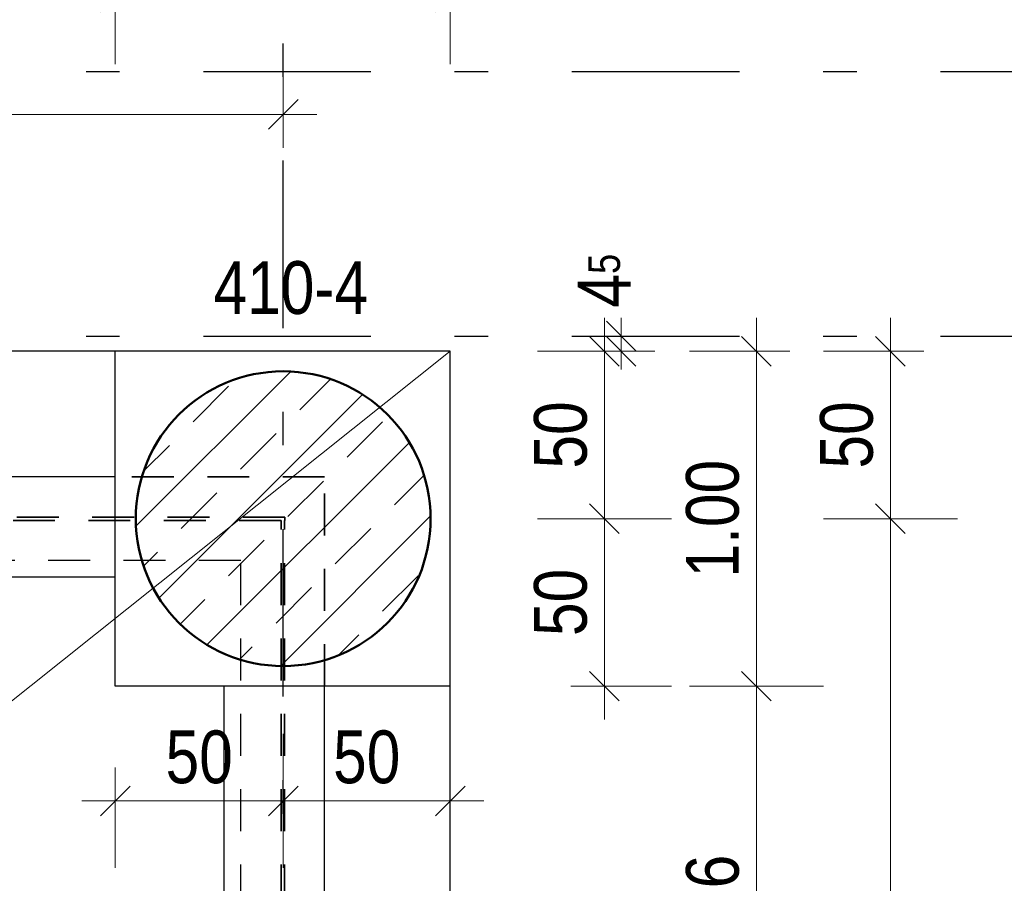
# Model space of a CAD drawing. Header units: millimetres. Extents: x -50 to 85, y 0 to 206.
# Tile 72 of 152: x 23.7 to 26.64, y 34.15 to 36.73. Entities that reach past the tile are written whole.
import ezdxf

# ---------------------------------------------------------------- set-up
doc = ezdxf.new("R2010")
doc.units = ezdxf.units.MM
doc.linetypes.add('DASHDOTX2', pattern=[2, 1, -0.5, 0, -0.5])
doc.linetypes.add('HIDDEN', pattern=[0.375, 0.25, -0.125])
for name, color, linetype, lineweight in [('Achsen', 7, 'Continuous', 20), ('Schraffuren', 7, 'Continuous', 20), ('Verdeckte Kanten', 7, 'Continuous', 20)]:
    doc.layers.add(name, color=color, linetype=linetype, lineweight=lineweight)
doc.styles.add('Arial Narrow', font='ARIALN.TTF')
doc.dimstyles.new('Arch_Strakon_dimstyle', dxfattribs={"dimtxt": 15.75, "dimasz": 1, "dimexe": 1.25, "dimexo": 0.0625, "dimgap": 1, "dimtad": 0, "dimdec": 5, "dimzin": 12, "dimdsep": 46, "dimtxsty": 'Arial Narrow', "dimblk": 'Arrowhead_Tick', "dimsah": 1, "dimcen": 0, "dimse1": 1, "dimse2": 1, "dimclrd": 6, "dimclrt": 2, "dimazin": 0, "dimtfac": 1, "dimtdec": 4, "dimtmove": 0, "dimatfit": 3, "dimldrblk": 'NONE', "dimfxl": 1, "dimtvp": 1, "dimtolj": 1, "dimtzin": 0, "dimlwd": 13, "dimarcsym": 2})

# ---------------------------------------------------------------- blocks, each defined once
blk = doc.blocks.new('Arrowhead_Tick')
at = {"color": 0, "linetype": 'Continuous', "lineweight": -2}
for p, q in [((0, 20), (0, -10)), ((-1, 0), (0, 0)), ((10, 0), (0, 0))]:
    blk.add_line(p, q, dxfattribs=at)
at = {"color": 2, "linetype": 'Continuous', "lineweight": 35}
blk.add_line((4.42, 4.42), (-4.42, -4.42), dxfattribs=at)
blk = doc.blocks.new('*D113')
at = {"layer": 'Defpoints', "color": 0}
for p in [(23.9861, 36.8004), (19.4715, 35.743), (23.9861, 35.743)]:
    blk.add_point(p, dxfattribs=at)
at = {"layer": 'Schraffuren', "color": 6, "linetype": 'Continuous', "lineweight": 13}
blk.add_line((19.4815, 36.8004), (23.9761, 36.8004), dxfattribs=at)
at = {"layer": 'Schraffuren', "color": 6, "lineweight": 13, "xscale": 0.01, "yscale": 0.01, "zscale": 0.01}
blk.add_blockref('Arrowhead_Tick', (23.9861, 36.8004), dxfattribs=at)
at = {"layer": 'Schraffuren', "color": 6, "lineweight": 13, "xscale": 0.01, "yscale": 0.01, "zscale": 0.01, "rotation": 180}
blk.add_blockref('Arrowhead_Tick', (19.4715, 36.8004), dxfattribs=at)
at = {"layer": 'Schraffuren', "color": 2, "lineweight": 35, "insert": (21.7288, 36.9308), "char_height": 0.1575, "attachment_point": 5, "style": 'Arial Narrow'}
blk.add_mtext('\\A1;4.51{\\A1;\\H.6x;\\S5;}', dxfattribs=at)
blk = doc.blocks.new('_None')
blk = doc.blocks.new('*D114')
at = {"layer": 'Defpoints', "color": 0}
for p in [(24.9861, 36.8004), (23.9861, 35.743), (24.9861, 35.743)]:
    blk.add_point(p, dxfattribs=at)
at = {"layer": 'Schraffuren', "color": 6, "linetype": 'Continuous', "lineweight": 13}
blk.add_line((23.9961, 36.8004), (24.9761, 36.8004), dxfattribs=at)
at = {"layer": 'Schraffuren', "color": 6, "lineweight": 13, "xscale": 0.01, "yscale": 0.01, "zscale": 0.01}
blk.add_blockref('Arrowhead_Tick', (24.9861, 36.8004), dxfattribs=at)
at = {"layer": 'Schraffuren', "color": 6, "lineweight": 13, "xscale": 0.01, "yscale": 0.01, "zscale": 0.01, "rotation": 180}
blk.add_blockref('Arrowhead_Tick', (23.9861, 36.8004), dxfattribs=at)
at = {"layer": 'Schraffuren', "color": 2, "lineweight": 35, "insert": (24.4861, 36.9308), "char_height": 0.1575, "attachment_point": 5, "style": 'Arial Narrow'}
blk.add_mtext('\\A1;1.00', dxfattribs=at)
blk = doc.blocks.new('*D115')
at = {"layer": 'Defpoints', "color": 0}
for p in [(33.1872, 36.8004), (24.9861, 35.743), (33.1872, 35.743)]:
    blk.add_point(p, dxfattribs=at)
at = {"layer": 'Schraffuren', "color": 6, "linetype": 'Continuous', "lineweight": 13}
blk.add_line((24.9961, 36.8004), (33.1772, 36.8004), dxfattribs=at)
at = {"layer": 'Schraffuren', "color": 6, "lineweight": 13, "xscale": 0.01, "yscale": 0.01, "zscale": 0.01}
blk.add_blockref('Arrowhead_Tick', (33.1872, 36.8004), dxfattribs=at)
at = {"layer": 'Schraffuren', "color": 6, "lineweight": 13, "xscale": 0.01, "yscale": 0.01, "zscale": 0.01, "rotation": 180}
blk.add_blockref('Arrowhead_Tick', (24.9861, 36.8004), dxfattribs=at)
at = {"layer": 'Schraffuren', "color": 2, "lineweight": 35, "insert": (29.0866, 36.9308), "char_height": 0.1575, "attachment_point": 5, "style": 'Arial Narrow'}
blk.add_mtext('\\A1;8.20', dxfattribs=at)
blk = doc.blocks.new('*D124')
at = {"layer": 'Defpoints', "color": 0}
for p in [(24.4875, 35.243), (23.9861, 34.743), (24.4875, 34.4004)]:
    blk.add_point(p, dxfattribs=at)
at = {"layer": 'Schraffuren', "color": 6, "linetype": 'Continuous', "lineweight": 13}
blk.add_line((23.9961, 34.4004), (24.4775, 34.4004), dxfattribs=at)
at = {"layer": 'Schraffuren', "color": 6, "lineweight": 13, "xscale": 0.01, "yscale": 0.01, "zscale": 0.01}
blk.add_blockref('Arrowhead_Tick', (24.4875, 34.4004), dxfattribs=at)
at = {"layer": 'Schraffuren', "color": 6, "lineweight": 13, "xscale": 0.01, "yscale": 0.01, "zscale": 0.01, "rotation": 180}
blk.add_blockref('Arrowhead_Tick', (23.9861, 34.4004), dxfattribs=at)
at = {"layer": 'Schraffuren', "color": 2, "lineweight": 35, "insert": (24.2368, 34.5308), "char_height": 0.1575, "attachment_point": 5, "style": 'Arial Narrow'}
blk.add_mtext('\\A1;50', dxfattribs=at)
blk = doc.blocks.new('*D125')
at = {"layer": 'Defpoints', "color": 0}
for p in [(24.4875, 35.243), (24.9861, 34.743), (24.9861, 34.4004)]:
    blk.add_point(p, dxfattribs=at)
at = {"layer": 'Schraffuren', "color": 6, "linetype": 'Continuous', "lineweight": 13}
blk.add_line((24.4975, 34.4004), (24.9761, 34.4004), dxfattribs=at)
at = {"layer": 'Schraffuren', "color": 6, "lineweight": 13, "xscale": 0.01, "yscale": 0.01, "zscale": 0.01}
blk.add_blockref('Arrowhead_Tick', (24.9861, 34.4004), dxfattribs=at)
at = {"layer": 'Schraffuren', "color": 6, "lineweight": 13, "xscale": 0.01, "yscale": 0.01, "zscale": 0.01, "rotation": 180}
blk.add_blockref('Arrowhead_Tick', (24.4875, 34.4004), dxfattribs=at)
at = {"layer": 'Schraffuren', "color": 2, "lineweight": 35, "insert": (24.7368, 34.5308), "char_height": 0.1575, "attachment_point": 5, "style": 'Arial Narrow'}
blk.add_mtext('\\A1;50', dxfattribs=at)
blk = doc.blocks.new('*D126')
at = {"layer": 'Defpoints', "color": 0}
for p in [(24.4875, 35.243), (25.4463, 35.243), (24.9861, 34.743)]:
    blk.add_point(p, dxfattribs=at)
at = {"layer": 'Schraffuren', "color": 6, "linetype": 'Continuous', "lineweight": 13}
blk.add_line((25.4463, 34.753), (25.4463, 35.233), dxfattribs=at)
at = {"layer": 'Schraffuren', "color": 6, "lineweight": 13, "xscale": 0.01, "yscale": 0.01, "zscale": 0.01}
for p, rotation in [((25.4463, 35.243), 90), ((25.4463, 34.743), 270)]:
    blk.add_blockref('Arrowhead_Tick', p, dxfattribs=dict(at, rotation=rotation))
at = {"layer": 'Schraffuren', "color": 2, "lineweight": 35, "insert": (25.3159, 34.993), "char_height": 0.1575, "attachment_point": 5, "rotation": 90, "style": 'Arial Narrow'}
blk.add_mtext('\\A1;50', dxfattribs=at)
blk = doc.blocks.new('*D127')
at = {"layer": 'Defpoints', "color": 0}
for p in [(24.9861, 35.743), (25.4463, 35.743), (24.4875, 35.243)]:
    blk.add_point(p, dxfattribs=at)
at = {"layer": 'Schraffuren', "color": 6, "linetype": 'Continuous', "lineweight": 13}
blk.add_line((25.4463, 35.253), (25.4463, 35.733), dxfattribs=at)
at = {"layer": 'Schraffuren', "color": 6, "lineweight": 13, "xscale": 0.01, "yscale": 0.01, "zscale": 0.01}
for p, rotation in [((25.4463, 35.743), 90), ((25.4463, 35.243), 270)]:
    blk.add_blockref('Arrowhead_Tick', p, dxfattribs=dict(at, rotation=rotation))
at = {"layer": 'Schraffuren', "color": 2, "lineweight": 35, "insert": (25.3159, 35.493), "char_height": 0.1575, "attachment_point": 5, "rotation": 90, "style": 'Arial Narrow'}
blk.add_mtext('\\A1;50', dxfattribs=at)
blk = doc.blocks.new('*D128')
at = {"layer": 'Defpoints', "color": 0}
for p in [(25.4963, 35.788), (29.0865, 35.788), (24.9861, 35.743)]:
    blk.add_point(p, dxfattribs=at)
at = {"layer": 'Schraffuren', "color": 6, "linetype": 'Continuous', "lineweight": 13}
for p, q in [((25.4963, 35.798), (25.4963, 35.808)), ((25.4963, 35.743), (25.4963, 35.788)), ((25.4963, 35.733), (25.4963, 35.723))]:
    blk.add_line(p, q, dxfattribs=at)
at = {"layer": 'Schraffuren', "color": 6, "lineweight": 13, "xscale": 0.01, "yscale": 0.01, "zscale": 0.01}
for p, rotation in [((25.4963, 35.743), 90), ((25.4963, 35.788), 270)]:
    blk.add_blockref('Arrowhead_Tick', p, dxfattribs=dict(at, rotation=rotation))
at = {"layer": 'Schraffuren', "color": 2, "lineweight": 35, "insert": (25.4463, 35.9535), "char_height": 0.1575, "attachment_point": 5, "rotation": 90, "style": 'Arial Narrow'}
blk.add_mtext('\\A1;4{\\A1;\\H.6x;\\S5;}', dxfattribs=at)
blk = doc.blocks.new('*D129')
at = {"layer": 'Defpoints', "color": 0}
for p in [(22.6463, 35.368), (23.9861, 35.368), (23.9861, 35.068)]:
    blk.add_point(p, dxfattribs=at)
at = {"layer": 'Schraffuren', "color": 6, "linetype": 'Continuous', "lineweight": 13}
blk.add_line((22.6463, 35.078), (22.6463, 35.358), dxfattribs=at)
at = {"layer": 'Schraffuren', "color": 6, "lineweight": 13, "xscale": 0.01, "yscale": 0.01, "zscale": 0.01}
for p, rotation in [((22.6463, 35.368), 90), ((22.6463, 35.068), 270)]:
    blk.add_blockref('Arrowhead_Tick', p, dxfattribs=dict(at, rotation=rotation))
at = {"layer": 'Schraffuren', "color": 2, "lineweight": 35, "insert": (22.5159, 35.218), "char_height": 0.1575, "attachment_point": 5, "rotation": 90, "style": 'Arial Narrow'}
blk.add_mtext('\\A1;30', dxfattribs=at)
blk = doc.blocks.new('*D130')
at = {"layer": 'Defpoints', "color": 0}
for p in [(19.8865, 35.788), (22.6463, 35.788), (24.6111, 35.368)]:
    blk.add_point(p, dxfattribs=at)
at = {"layer": 'Schraffuren', "color": 6, "linetype": 'Continuous', "lineweight": 13}
blk.add_line((22.6463, 35.378), (22.6463, 35.778), dxfattribs=at)
at = {"layer": 'Schraffuren', "color": 6, "lineweight": 13, "xscale": 0.01, "yscale": 0.01, "zscale": 0.01}
for p, rotation in [((22.6463, 35.788), 90), ((22.6463, 35.368), 270)]:
    blk.add_blockref('Arrowhead_Tick', p, dxfattribs=dict(at, rotation=rotation))
at = {"layer": 'Schraffuren', "color": 2, "lineweight": 35, "insert": (22.5172, 35.578), "char_height": 0.1575, "attachment_point": 5, "rotation": 90, "style": 'Arial Narrow'}
blk.add_mtext('\\A1;42', dxfattribs=at)
blk = doc.blocks.new('*D131')
at = {"layer": 'Defpoints', "color": 0}
for p in [(22.2963, 35.118), (24.3611, 35.118), (23.9861, 35.068)]:
    blk.add_point(p, dxfattribs=at)
at = {"layer": 'Schraffuren', "color": 6, "linetype": 'Continuous', "lineweight": 13}
for p, q in [((22.2963, 35.128), (22.2963, 35.138)), ((22.2963, 35.068), (22.2963, 35.118)), ((22.2963, 35.058), (22.2963, 35.048))]:
    blk.add_line(p, q, dxfattribs=at)
at = {"layer": 'Schraffuren', "color": 6, "lineweight": 13, "xscale": 0.01, "yscale": 0.01, "zscale": 0.01}
for p, rotation in [((22.2963, 35.068), 90), ((22.2963, 35.118), 270)]:
    blk.add_blockref('Arrowhead_Tick', p, dxfattribs=dict(at, rotation=rotation))
at = {"layer": 'Schraffuren', "color": 2, "lineweight": 35, "insert": (22.2463, 34.9396), "char_height": 0.1575, "attachment_point": 5, "rotation": 90, "style": 'Arial Narrow'}
blk.add_mtext('\\A1;5', dxfattribs=at)
blk = doc.blocks.new('*D132')
at = {"layer": 'Defpoints', "color": 0}
for p in [(22.2463, 35.368), (23.9861, 35.368), (24.3611, 35.118)]:
    blk.add_point(p, dxfattribs=at)
at = {"layer": 'Schraffuren', "color": 6, "linetype": 'Continuous', "lineweight": 13}
blk.add_line((22.2463, 35.128), (22.2463, 35.358), dxfattribs=at)
at = {"layer": 'Schraffuren', "color": 6, "lineweight": 13, "xscale": 0.01, "yscale": 0.01, "zscale": 0.01}
for p, rotation in [((22.2463, 35.368), 90), ((22.2463, 35.118), 270)]:
    blk.add_blockref('Arrowhead_Tick', p, dxfattribs=dict(at, rotation=rotation))
at = {"layer": 'Schraffuren', "color": 2, "lineweight": 35, "insert": (22.1159, 35.243), "char_height": 0.1575, "attachment_point": 5, "rotation": 90, "style": 'Arial Narrow'}
blk.add_mtext('\\A1;25', dxfattribs=at)
blk = doc.blocks.new('*D313')
at = {"color": 6, "linetype": 'Continuous', "lineweight": 13}
blk.add_line((25.9, 34.753), (25.9, 35.733), dxfattribs=at)
at = {"layer": 'Defpoints', "color": 0}
for p in [(24.9861, 35.743), (25.9, 35.743), (24.9861, 34.743)]:
    blk.add_point(p, dxfattribs=at)
at = {"color": 6, "lineweight": 13, "xscale": 0.01, "yscale": 0.01, "zscale": 0.01}
for p, rotation in [((25.9, 35.743), 90), ((25.9, 34.743), 270)]:
    blk.add_blockref('Arrowhead_Tick', p, dxfattribs=dict(at, rotation=rotation))
at = {"color": 2, "lineweight": 35, "insert": (25.7696, 35.243), "char_height": 0.1575, "attachment_point": 5, "rotation": 90, "style": 'Arial Narrow'}
blk.add_mtext('\\A1;1.00', dxfattribs=at)
blk = doc.blocks.new('*D332')
at = {"color": 6, "linetype": 'Continuous', "lineweight": 13}
blk.add_line((26.3, 35.253), (26.3, 35.733), dxfattribs=at)
at = {"layer": 'Defpoints', "color": 0}
for p in [(24.9861, 35.743), (26.3, 35.743), (24.9275, 35.243)]:
    blk.add_point(p, dxfattribs=at)
at = {"color": 6, "lineweight": 13, "xscale": 0.01, "yscale": 0.01, "zscale": 0.01}
for p, rotation in [((26.3, 35.743), 90), ((26.3, 35.243), 270)]:
    blk.add_blockref('Arrowhead_Tick', p, dxfattribs=dict(at, rotation=rotation))
at = {"color": 2, "lineweight": 35, "insert": (26.1696, 35.493), "char_height": 0.1575, "attachment_point": 5, "rotation": 90, "style": 'Arial Narrow'}
blk.add_mtext('\\A1;50', dxfattribs=at)
blk = doc.blocks.new('*D363')
at = {"color": 6, "linetype": 'Continuous', "lineweight": 13}
blk.add_line((18.9829, 36.45), (24.4775, 36.45), dxfattribs=at)
at = {"layer": 'Defpoints', "color": 0}
for p in [(24.4875, 36.45), (18.9729, 35.683), (24.4875, 35.683)]:
    blk.add_point(p, dxfattribs=at)
at = {"color": 6, "lineweight": 13, "xscale": 0.01, "yscale": 0.01, "zscale": 0.01}
blk.add_blockref('Arrowhead_Tick', (24.4875, 36.45), dxfattribs=at)
at = {"color": 6, "lineweight": 13, "xscale": 0.01, "yscale": 0.01, "zscale": 0.01, "rotation": 180}
blk.add_blockref('Arrowhead_Tick', (18.9729, 36.45), dxfattribs=at)
at = {"color": 2, "lineweight": 35, "insert": (21.7302, 36.5804), "char_height": 0.1575, "attachment_point": 5, "style": 'Arial Narrow'}
blk.add_mtext('\\A1;5.51{\\A1;\\H.6x;\\S5;}', dxfattribs=at)
blk = doc.blocks.new('*D628')
at = {"color": 6, "linetype": 'Continuous', "lineweight": 13}
blk.add_line((25.9, 33.3953), (25.9, 34.733), dxfattribs=at)
at = {"layer": 'Defpoints', "color": 0}
for p in [(24.9861, 34.743), (25.9, 34.743), (24.9861, 33.3853)]:
    blk.add_point(p, dxfattribs=at)
at = {"color": 6, "lineweight": 13, "xscale": 0.01, "yscale": 0.01, "zscale": 0.01}
for p, rotation in [((25.9, 34.743), 90), ((25.9, 33.3853), 270)]:
    blk.add_blockref('Arrowhead_Tick', p, dxfattribs=dict(at, rotation=rotation))
at = {"color": 2, "lineweight": 35, "insert": (25.7696, 34.0641), "char_height": 0.1575, "attachment_point": 5, "rotation": 90, "style": 'Arial Narrow'}
blk.add_mtext('\\A1;1.36', dxfattribs=at)
blk = doc.blocks.new('*D635')
at = {"color": 6, "linetype": 'Continuous', "lineweight": 13}
blk.add_line((26.3, 30.0953), (26.3, 35.233), dxfattribs=at)
at = {"layer": 'Defpoints', "color": 0}
for p in [(24.9275, 35.243), (26.3, 35.243), (24.9275, 30.0853)]:
    blk.add_point(p, dxfattribs=at)
at = {"color": 6, "lineweight": 13, "xscale": 0.01, "yscale": 0.01, "zscale": 0.01}
for p, rotation in [((26.3, 35.243), 90), ((26.3, 30.0853), 270)]:
    blk.add_blockref('Arrowhead_Tick', p, dxfattribs=dict(at, rotation=rotation))
at = {"color": 2, "lineweight": 35, "insert": (26.1696, 32.6641), "char_height": 0.1575, "attachment_point": 5, "rotation": 90, "style": 'Arial Narrow'}
blk.add_mtext('\\A1;5.16', dxfattribs=at)

msp = doc.modelspace()

# ---------------------------------------------------------------- hatches: boundary and pattern name
at = {"layer": 'Schraffuren', "lineweight": 13}
h = msp.add_hatch(dxfattribs=at)
h.set_pattern_fill('bB', color=6, scale=0.01, angle=45, style=0, pattern_type=2)
h.set_pattern_definition([(45, (0, 0), (-0.1414214, 0.1414214), [0.15, -0.1]), (45, (-0.07071, 0.07071), (-0.1414214, 0.1414214), [])])
h.paths.add_polyline_path([(24.9275329, 35.2429653), (24.9274929, 35.2488978), (24.927373, 35.2548291), (24.927173, 35.2607583), (24.9268932, 35.2666843), (24.9265334, 35.272606), (24.9260939, 35.2785222), (24.9255746, 35.284432), (24.9249757, 35.2903343), (24.9242973, 35.296228), (24.9235395, 35.3021119), (24.9227024, 35.3079852), (24.9217862, 35.3138466), (24.920791, 35.3196951), (24.9197171, 35.3255296), (24.9185646, 35.3313492), (24.9173338, 35.3371527), (24.9160248, 35.3429391), (24.9146379, 35.3487072), (24.9131734, 35.3544562), (24.9116315, 35.3601849), (24.9100125, 35.3658923), (24.9083167, 35.3715773), (24.9065444, 35.377239), (24.9046959, 35.3828763), (24.9027716, 35.3884881), (24.9007718, 35.3940734), (24.8986969, 35.3996313), (24.8965472, 35.4051607), (24.8943231, 35.4106607), (24.8920252, 35.4161301), (24.8896536, 35.4215681), (24.887209, 35.4269735), (24.8846917, 35.4323456), (24.8821023, 35.4376832), (24.8794411, 35.4429854), (24.8767086, 35.4482512), (24.8739054, 35.4534798), (24.8710319, 35.45867), (24.8680888, 35.4638211), (24.8650764, 35.468932), (24.8619954, 35.4740018), (24.8588464, 35.4790296), (24.8556298, 35.4840145), (24.8523463, 35.4889555), (24.8489965, 35.4938519), (24.845581, 35.4987026), (24.8421004, 35.5035069), (24.8385553, 35.5082638), (24.8349465, 35.5129724), (24.8312744, 35.517632), (24.8275399, 35.5222416), (24.8237436, 35.5268005), (24.8198861, 35.5313078), (24.8159682, 35.5357626), (24.8119906, 35.5401643), (24.8079541, 35.5445118), (24.8038592, 35.5488046), (24.7997069, 35.5530418), (24.7954978, 35.5572226), (24.7912328, 35.5613463), (24.7869125, 35.565412), (24.7825378, 35.5694192), (24.7781094, 35.573367), (24.7736283, 35.5772548), (24.7690951, 35.5810818), (24.7645107, 35.5848473), (24.759876, 35.5885507), (24.7551918, 35.5921912), (24.7504589, 35.5957683), (24.7456783, 35.5992812), (24.7408507, 35.6027293), (24.735977, 35.6061121), (24.7310582, 35.6094288), (24.7260951, 35.6126789), (24.7210886, 35.6158618), (24.7160397, 35.6189768), (24.7109492, 35.6220236), (24.7058181, 35.6250014), (24.7006474, 35.6279098), (24.6954378, 35.6307482), (24.6901905, 35.6335161), (24.6849064, 35.636213), (24.6795864, 35.6388384), (24.6742314, 35.6413918), (24.6688425, 35.6438728), (24.6634207, 35.6462809), (24.6579669, 35.6486157), (24.6524821, 35.6508768), (24.6469673, 35.6530637), (24.6414235, 35.6551761), (24.6358518, 35.6572135), (24.630253, 35.6591756), (24.6246284, 35.661062), (24.6189788, 35.6628724), (24.6133053, 35.6646065), (24.607609, 35.666264), (24.6018908, 35.6678445), (24.5961518, 35.6693477), (24.5903931, 35.6707734), (24.5846157, 35.6721214), (24.5788206, 35.6733913), (24.573009, 35.674583), (24.5671818, 35.6756962), (24.5613401, 35.6767308), (24.555485, 35.6776865), (24.5496176, 35.6785632), (24.5437389, 35.6793607), (24.5378499, 35.6800788), (24.5319518, 35.6807175), (24.5260456, 35.6812766), (24.5201325, 35.681756), (24.5142134, 35.6821557), (24.5082894, 35.6824755), (24.5023617, 35.6827154), (24.4964313, 35.6828753), (24.4904992, 35.6829553), (24.4845667, 35.6829553), (24.4786346, 35.6828753), (24.4727042, 35.6827154), (24.4667765, 35.6824755), (24.4608525, 35.6821557), (24.4549334, 35.681756), (24.4490202, 35.6812766), (24.4431141, 35.6807175), (24.437216, 35.6800788), (24.431327, 35.6793607), (24.4254483, 35.6785632), (24.4195809, 35.6776865), (24.4137258, 35.6767308), (24.4078841, 35.6756962), (24.4020569, 35.674583), (24.3962452, 35.6733913), (24.3904502, 35.6721214), (24.3846728, 35.6707734), (24.3789141, 35.6693477), (24.3731751, 35.6678445), (24.3674569, 35.666264), (24.3617606, 35.6646065), (24.3560871, 35.6628724), (24.3504375, 35.661062), (24.3448128, 35.6591756), (24.3392141, 35.6572135), (24.3336424, 35.6551761), (24.3280986, 35.6530637), (24.3225838, 35.6508768), (24.317099, 35.6486157), (24.3116452, 35.6462809), (24.3062233, 35.6438728), (24.3008345, 35.6413918), (24.2954795, 35.6388384), (24.2901595, 35.636213), (24.2848753, 35.6335161), (24.279628, 35.6307482), (24.2744185, 35.6279098), (24.2692478, 35.6250014), (24.2641167, 35.6220236), (24.2590262, 35.6189768), (24.2539773, 35.6158618), (24.2489708, 35.6126789), (24.2440077, 35.6094288), (24.2390889, 35.6061121), (24.2342152, 35.6027293), (24.2293876, 35.5992812), (24.2246069, 35.5957683), (24.2198741, 35.5921912), (24.2151898, 35.5885507), (24.2105551, 35.5848473), (24.2059708, 35.5810818), (24.2014376, 35.5772548), (24.1969564, 35.573367), (24.1925281, 35.5694192), (24.1881534, 35.565412), (24.1838331, 35.5613463), (24.1795681, 35.5572226), (24.175359, 35.5530418), (24.1712066, 35.5488046), (24.1671118, 35.5445118), (24.1630753, 35.5401643), (24.1590977, 35.5357626), (24.1551798, 35.5313078), (24.1513223, 35.5268005), (24.147526, 35.5222416), (24.1437915, 35.517632), (24.1401194, 35.5129724), (24.1365105, 35.5082638), (24.1329655, 35.5035069), (24.1294849, 35.4987026), (24.1260694, 35.4938519), (24.1227196, 35.4889555), (24.1194361, 35.4840145), (24.1162195, 35.4790296), (24.1130704, 35.4740018), (24.1099895, 35.468932), (24.1069771, 35.4638211), (24.1040339, 35.45867), (24.1011605, 35.4534798), (24.0983573, 35.4482512), (24.0956248, 35.4429854), (24.0929636, 35.4376832), (24.0903741, 35.4323456), (24.0878569, 35.4269735), (24.0854122, 35.4215681), (24.0830407, 35.4161301), (24.0807427, 35.4106607), (24.0785187, 35.4051607), (24.076369, 35.3996313), (24.0742941, 35.3940734), (24.0722943, 35.3884881), (24.07037, 35.3828763), (24.0685215, 35.377239), (24.0667492, 35.3715773), (24.0650534, 35.3658923), (24.0634344, 35.3601849), (24.0618925, 35.3544562), (24.060428, 35.3487072), (24.0590411, 35.3429391), (24.0577321, 35.3371527), (24.0565013, 35.3313492), (24.0553488, 35.3255296), (24.0542749, 35.3196951), (24.0532797, 35.3138466), (24.0523635, 35.3079852), (24.0515264, 35.3021119), (24.0507686, 35.296228), (24.0500902, 35.2903343), (24.0494913, 35.284432), (24.048972, 35.2785222), (24.0485324, 35.272606), (24.0481727, 35.2666843), (24.0478929, 35.2607583), (24.0476929, 35.2548291), (24.0475729, 35.2488978), (24.0475329, 35.2429653), (24.0475729, 35.2370329), (24.0476929, 35.2311015), (24.0478929, 35.2251723), (24.0481727, 35.2192463), (24.0485324, 35.2133247), (24.048972, 35.2074084), (24.0494913, 35.2014986), (24.0500902, 35.1955963), (24.0507686, 35.1897027), (24.0515264, 35.1838187), (24.0523635, 35.1779455), (24.0532797, 35.1720841), (24.0542749, 35.1662356), (24.0553488, 35.160401), (24.0565013, 35.1545814), (24.0577321, 35.1487779), (24.0590411, 35.1429916), (24.060428, 35.1372234), (24.0618925, 35.1314744), (24.0634344, 35.1257457), (24.0650534, 35.1200383), (24.0667492, 35.1143533), (24.0685215, 35.1086916), (24.07037, 35.1030544), (24.0722943, 35.0974426), (24.0742941, 35.0918572), (24.076369, 35.0862993), (24.0785187, 35.0807699), (24.0807427, 35.07527), (24.0830407, 35.0698005), (24.0854122, 35.0643626), (24.0878569, 35.0589571), (24.0903741, 35.0535851), (24.0929636, 35.0482475), (24.0956248, 35.0429452), (24.0983573, 35.0376794), (24.1011605, 35.0324509), (24.1040339, 35.0272606), (24.1069771, 35.0221096), (24.1099895, 35.0169987), (24.1130704, 35.0119289), (24.1162195, 35.0069011), (24.1194361, 35.0019162), (24.1227196, 34.9969751), (24.1260694, 34.9920787), (24.1294849, 34.987228), (24.1329655, 34.9824237), (24.1365105, 34.9776669), (24.1401194, 34.9729582), (24.1437915, 34.9682986), (24.147526, 34.963689), (24.1513223, 34.9591301), (24.1551798, 34.9546228), (24.1590977, 34.950168), (24.1630753, 34.9457664), (24.1671118, 34.9414188), (24.1712066, 34.937126), (24.175359, 34.9328888), (24.1795681, 34.928708), (24.1838331, 34.9245844), (24.1881534, 34.9205186), (24.1925281, 34.9165114), (24.1969564, 34.9125636), (24.2014376, 34.9086758), (24.2059708, 34.9048488), (24.2105551, 34.9010833), (24.2151898, 34.89738), (24.2198741, 34.8937394), (24.2246069, 34.8901624), (24.2293876, 34.8866495), (24.2342152, 34.8832013), (24.2390889, 34.8798186), (24.2440077, 34.8765019), (24.2489708, 34.8732518), (24.2539773, 34.8700689), (24.2590262, 34.8669538), (24.2641167, 34.863907), (24.2692478, 34.8609292), (24.2744185, 34.8580208), (24.279628, 34.8551825), (24.2848753, 34.8524146), (24.2901595, 34.8497177), (24.2954795, 34.8470923), (24.3008345, 34.8445388), (24.3062233, 34.8420578), (24.3116452, 34.8396497), (24.317099, 34.8373149), (24.3225838, 34.8350538), (24.3280986, 34.8328669), (24.3336424, 34.8307546), (24.3392141, 34.8287172), (24.3448128, 34.8267551), (24.3504375, 34.8248686), (24.3560871, 34.8230582), (24.3617606, 34.8213241), (24.3674569, 34.8196667), (24.3731751, 34.8180862), (24.3789141, 34.8165829), (24.3846728, 34.8151572), (24.3904502, 34.8138092), (24.3962452, 34.8125393), (24.4020569, 34.8113476), (24.4078841, 34.8102344), (24.4137258, 34.8091998), (24.4195809, 34.8082441), (24.4254483, 34.8073675), (24.431327, 34.80657), (24.437216, 34.8058518), (24.4431141, 34.8052131), (24.4490202, 34.804654), (24.4549334, 34.8041746), (24.4608525, 34.803775), (24.4667765, 34.8034552), (24.4727042, 34.8032153), (24.4786346, 34.8030553), (24.4845667, 34.8029753), (24.4904992, 34.8029753), (24.4964313, 34.8030553), (24.5023617, 34.8032153), (24.5082894, 34.8034552), (24.5142134, 34.803775), (24.5201325, 34.8041746), (24.5260456, 34.804654), (24.5319518, 34.8052131), (24.5378499, 34.8058518), (24.5437389, 34.80657), (24.5496176, 34.8073675), (24.555485, 34.8082441), (24.5613401, 34.8091998), (24.5671818, 34.8102344), (24.573009, 34.8113476), (24.5788206, 34.8125393), (24.5846157, 34.8138092), (24.5903931, 34.8151572), (24.5961518, 34.8165829), (24.6018908, 34.8180862), (24.607609, 34.8196667), (24.6133053, 34.8213241), (24.6189788, 34.8230582), (24.6246284, 34.8248686), (24.630253, 34.8267551), (24.6358518, 34.8287172), (24.6414235, 34.8307546), (24.6469673, 34.8328669), (24.6524821, 34.8350538), (24.6579669, 34.8373149), (24.6634207, 34.8396497), (24.6688425, 34.8420578), (24.6742314, 34.8445388), (24.6795864, 34.8470923), (24.6849064, 34.8497177), (24.6901905, 34.8524146), (24.6954378, 34.8551825), (24.7006474, 34.8580208), (24.7058181, 34.8609292), (24.7109492, 34.863907), (24.7160397, 34.8669538), (24.7210886, 34.8700689), (24.7260951, 34.8732518), (24.7310582, 34.8765019), (24.735977, 34.8798186), (24.7408507, 34.8832013), (24.7456783, 34.8866495), (24.7504589, 34.8901624), (24.7551918, 34.8937394), (24.759876, 34.89738), (24.7645107, 34.9010833), (24.7690951, 34.9048488), (24.7736283, 34.9086758), (24.7781094, 34.9125636), (24.7825378, 34.9165114), (24.7869125, 34.9205186), (24.7912328, 34.9245844), (24.7954978, 34.928708), (24.7997069, 34.9328888), (24.8038592, 34.937126), (24.8079541, 34.9414188), (24.8119906, 34.9457664), (24.8159682, 34.950168), (24.8198861, 34.9546228), (24.8237436, 34.9591301), (24.8275399, 34.963689), (24.8312744, 34.9682986), (24.8349465, 34.9729582), (24.8385553, 34.9776669), (24.8421004, 34.9824237), (24.845581, 34.987228), (24.8489965, 34.9920787), (24.8523463, 34.9969751), (24.8556298, 35.0019162), (24.8588464, 35.0069011), (24.8619954, 35.0119289), (24.8650764, 35.0169987), (24.8680888, 35.0221096), (24.8710319, 35.0272606), (24.8739054, 35.0324509), (24.8767086, 35.0376794), (24.8794411, 35.0429452), (24.8821023, 35.0482475), (24.8846917, 35.0535851), (24.887209, 35.0589571), (24.8896536, 35.0643626), (24.8920252, 35.0698005), (24.8943231, 35.07527), (24.8965472, 35.0807699), (24.8986969, 35.0862993), (24.9007718, 35.0918572), (24.9027716, 35.0974426), (24.9046959, 35.1030544), (24.9065444, 35.1086916), (24.9083167, 35.1143533), (24.9100125, 35.1200383), (24.9116315, 35.1257457), (24.9131734, 35.1314744), (24.9146379, 35.1372234), (24.9160248, 35.1429916), (24.9173338, 35.1487779), (24.9185646, 35.1545814), (24.9197171, 35.160401), (24.920791, 35.1662356), (24.9217862, 35.1720841), (24.9227024, 35.1779455), (24.9235395, 35.1838187), (24.9242973, 35.1897027), (24.9249757, 35.1955963), (24.9255746, 35.2014986), (24.9260939, 35.2074084), (24.9265334, 35.2133247), (24.9268932, 35.2192463), (24.927173, 35.2251723), (24.927373, 35.2311015), (24.9274929, 35.2370329)])

# ---------------------------------------------------------------- linework, layer by layer
at = {"color": 5, "linetype": 'Continuous', "lineweight": 18}
msp.add_line((6.5411209, 21.032962), (24.9861202, 35.7429653), dxfattribs=at)
at = {"color": 3, "linetype": 'Continuous', "lineweight": 25}
for p, q in [((23.9861202, 35.7429653), (19.4714892, 35.7429653)), ((24.9861202, 35.7429653), (23.9861202, 35.7429653)), ((23.9861202, 34.7429653), (23.9861202, 35.7429653)), ((24.9861202, 34.7429653), (24.9861202, 35.7429653)), ((23.9861202, 35.367962), (19.4714892, 35.367962)), ((23.9861202, 35.0679653), (19.4714892, 35.0679653)), ((24.9861202, 34.7429653), (23.9861202, 34.7429653)), ((24.3111202, 33.2874725), (24.3111202, 34.7429653)), ((24.6111202, 33.3053537), (24.6111202, 34.7429653)), ((24.9861202, 33.3852587), (24.9861202, 34.7429653))]:
    msp.add_line(p, q, dxfattribs=at)
at = {"color": 4, "linetype": 'Continuous', "lineweight": 50}
msp.add_circle((24.4875329, 35.2429653), 0.44, dxfattribs=at)
at = {"layer": 'Achsen', "color": 3, "linetype": 'DASHDOTX2', "lineweight": 25, "ltscale": 0.5}
for p, q in [((24.4865329, 38.5121345), (24.4865329, 17.9048676)), ((2.2492023, 36.577962), (54.0482401, 36.577962)), ((2.2492023, 35.787962), (54.0482401, 35.787962))]:
    msp.add_line(p, q, dxfattribs=at)
at = {"layer": 'Verdeckte Kanten', "color": 2, "linetype": 'HIDDEN', "lineweight": 35, "ltscale": 0.5}
for p, q in [((24.6111336, 35.367962), (23.9861202, 35.367962)), ((24.6111202, 34.7429653), (24.6111202, 35.3679653)), ((24.492546, 35.247962), (7.0461336, 35.247962)), ((24.4811336, 35.237962), (7.0461336, 35.237962)), ((24.4811336, 32.7352587), (24.4811336, 35.237962)), ((24.492546, 35.237962), (24.4911336, 35.237962)), ((24.4911336, 32.7352587), (24.4911336, 35.237962)), ((24.492546, 35.237962), (24.492546, 35.247962))]:
    msp.add_line(p, q, dxfattribs=at)
at = {"layer": 'Verdeckte Kanten', "color": 3, "linetype": 'HIDDEN', "lineweight": 25, "ltscale": 0.5}
for p, q in [((24.3611336, 35.117962), (23.0611336, 35.117962)), ((24.3611336, 32.7352587), (24.3611336, 35.117962))]:
    msp.add_line(p, q, dxfattribs=at)

# ---------------------------------------------------------------- texts
at = {"layer": 'Schraffuren', "color": 2, "lineweight": 35, "style": 'Arial Narrow'}
msp.add_text('410-4', height=0.1575, dxfattribs=at).set_placement((24.2796401, 35.8542534))

# ---------------------------------------------------------------- dimensions: what is measured, and where the dimension line sits
at = {"lineweight": 35}
dim = msp.add_linear_dim(base=(24.4875329, 36.45), p1=(18.9729019, 35.6829653), p2=(24.4875329, 35.6829653), text='5.51{\\A1;\\H.6x;\\S5;}', dimstyle='Arch_Strakon_dimstyle', override={"dimscale": 0.01, "dimtxt": 15.75, "dimasz": 1, "dimgap": 5, "dimtad": 1, "dimjust": 0, "dimtih": 0, "dimtoh": 0, "dimdec": 5, "dimdsep": 46, "dimtxsty": 'Arial Narrow', "dimclrd": 6, "dimclrt": 2, "dimtix": 1, "dimtofl": 255, "dimtmove": 0, "dimatfit": 2, "dimfxl": 0, "dimfxlon": 0, "dimtvp": 31.746032, "dimlwd": 13}, dxfattribs=at)
dim.commit()
dim.dimension.update_dxf_attribs({"geometry": '*D363', "text_midpoint": (21.7302174, 36.45), "dimtype": 160})
for base, p1, p2, text, picture, middle in [((26.3, 35.7429653), (24.9275329, 35.2429653), (24.9861202, 35.7429653), '50', '*D332', (26.3, 35.4929653)), ((25.9, 35.7429653), (24.9861202, 34.7429653), (24.9861202, 35.7429653), '1.00', '*D313', (25.9, 35.2429653)), ((26.3, 35.2429653), (24.9275329, 30.0852587), (24.9275329, 35.2429653), '5.16', '*D635', (26.3, 32.664112)), ((25.9, 34.7429653), (24.9861202, 33.3852587), (24.9861202, 34.7429653), '1.36', '*D628', (25.9, 34.064112))]:
    dim = msp.add_linear_dim(base=base, p1=p1, p2=p2, angle=90, text=text, dimstyle='Arch_Strakon_dimstyle', override={"dimscale": 0.01, "dimtxt": 15.75, "dimasz": 1, "dimgap": 5, "dimtad": 1, "dimjust": 0, "dimtih": 0, "dimtoh": 0, "dimdec": 5, "dimdsep": 46, "dimtxsty": 'Arial Narrow', "dimclrd": 6, "dimclrt": 2, "dimtix": 1, "dimtofl": 255, "dimtmove": 0, "dimatfit": 2, "dimfxl": 0, "dimfxlon": 0, "dimtvp": 31.746032, "dimlwd": 13}, dxfattribs=at)
    dim.commit()
    dim.dimension.update_dxf_attribs({"geometry": picture, "text_midpoint": middle, "dimtype": 160})
at = {"layer": 'Schraffuren', "lineweight": 35}
for base, p1, p2, text, override, picture, middle in [((23.9861202, 36.800406), (19.4714892, 35.7429653), (23.9861202, 35.7429653), '4.51{\\A1;\\H.6x;\\S5;}', {"dimscale": 0.01, "dimtxt": 15.75, "dimasz": 1, "dimgap": 5, "dimtad": 1, "dimjust": 0, "dimtih": 0, "dimtoh": 0, "dimdec": 6, "dimdsep": 46, "dimtxsty": 'Arial Narrow', "dimclrd": 6, "dimclrt": 2, "dimtix": 1, "dimtofl": 255, "dimtmove": 0, "dimatfit": 2, "dimfxl": 0, "dimfxlon": 0, "dimtvp": 31.746032, "dimlwd": 13}, '*D113', (21.7288047, 36.800406)), ((24.9861202, 36.800406), (23.9861202, 35.7429653), (24.9861202, 35.7429653), '1.00', {"dimscale": 0.01, "dimtxt": 15.75, "dimasz": 1, "dimgap": 5, "dimtad": 1, "dimjust": 0, "dimtih": 0, "dimtoh": 0, "dimdec": 6, "dimdsep": 46, "dimtxsty": 'Arial Narrow', "dimclrd": 6, "dimclrt": 2, "dimtix": 1, "dimtofl": 255, "dimtmove": 0, "dimatfit": 2, "dimfxl": 0, "dimfxlon": 0, "dimtvp": 31.746032, "dimlwd": 13}, '*D114', (24.4861202, 36.800406)), ((33.1871652, 36.800406), (24.9861202, 35.7429653), (33.1871652, 35.7429653), '8.20', {"dimscale": 0.01, "dimtxt": 15.75, "dimasz": 1, "dimgap": 5, "dimtad": 1, "dimjust": 0, "dimtih": 0, "dimtoh": 0, "dimdec": 6, "dimdsep": 46, "dimtxsty": 'Arial Narrow', "dimclrd": 6, "dimclrt": 2, "dimtix": 1, "dimtofl": 255, "dimtmove": 0, "dimatfit": 2, "dimfxl": 0, "dimfxlon": 0, "dimtvp": 31.746032, "dimlwd": 13}, '*D115', (29.0866427, 36.800406)), ((24.4875329, 34.400406), (23.9861202, 34.7429653), (24.4875329, 35.2429653), '50', {"dimscale": 0.01, "dimtxt": 15.75, "dimasz": 1, "dimgap": 5, "dimtad": 1, "dimjust": 0, "dimtih": 0, "dimtoh": 0, "dimdec": 5, "dimdsep": 46, "dimtxsty": 'Arial Narrow', "dimclrd": 6, "dimclrt": 2, "dimtix": 1, "dimtofl": 255, "dimtmove": 0, "dimatfit": 2, "dimfxl": 0, "dimfxlon": 0, "dimtvp": 31.746032, "dimlwd": 13}, '*D124', (24.2368266, 34.400406)), ((24.9861202, 34.400406), (24.4875329, 35.2429653), (24.9861202, 34.7429653), '50', {"dimscale": 0.01, "dimtxt": 15.75, "dimasz": 1, "dimgap": 5, "dimtad": 1, "dimjust": 0, "dimtih": 0, "dimtoh": 0, "dimdec": 5, "dimdsep": 46, "dimtxsty": 'Arial Narrow', "dimclrd": 6, "dimclrt": 2, "dimtix": 1, "dimtofl": 255, "dimtmove": 0, "dimatfit": 2, "dimfxl": 0, "dimfxlon": 0, "dimtvp": 31.746032, "dimlwd": 13}, '*D125', (24.7368266, 34.400406))]:
    dim = msp.add_linear_dim(base=base, p1=p1, p2=p2, text=text, dimstyle='Arch_Strakon_dimstyle', override=override, dxfattribs=at)
    dim.commit()
    dim.dimension.update_dxf_attribs({"geometry": picture, "text_midpoint": middle, "dimtype": 160})
for base, p1, p2, text, override, picture, middle in [((25.4962914, 35.787962), (24.9861202, 35.7429653), (29.0865329, 35.787962), '4{\\A1;\\H.6x;\\S5;}', {"dimscale": 0.01, "dimtxt": 15.75, "dimasz": 1, "dimgap": 5, "dimtad": 1, "dimjust": 4, "dimtih": 0, "dimtoh": 0, "dimdec": 5, "dimdsep": 46, "dimtxsty": 'Arial Narrow', "dimclrd": 6, "dimclrt": 2, "dimtix": 0, "dimtofl": 255, "dimtmove": 2, "dimatfit": 2, "dimfxl": 0, "dimfxlon": 0, "dimtvp": 31.746032, "dimlwd": 13}, '*D128', (25.4462914, 35.9535338)), ((22.6462914, 35.787962), (24.6111202, 35.3679653), (19.8865329, 35.787962), '42', {"dimscale": 0.01, "dimtxt": 15.75, "dimasz": 1, "dimgap": 5, "dimtad": 1, "dimjust": 0, "dimtih": 0, "dimtoh": 0, "dimdec": 5, "dimdsep": 46, "dimtxsty": 'Arial Narrow', "dimclrd": 6, "dimclrt": 2, "dimtix": 1, "dimtofl": 255, "dimtmove": 0, "dimatfit": 2, "dimfxl": 0, "dimfxlon": 0, "dimtvp": 31.746032, "dimlwd": 13}, '*D130', (22.6462914, 35.5779636)), ((25.4462914, 35.7429653), (24.4875329, 35.2429653), (24.9861202, 35.7429653), '50', {"dimscale": 0.01, "dimtxt": 15.75, "dimasz": 1, "dimgap": 5, "dimtad": 1, "dimjust": 0, "dimtih": 0, "dimtoh": 0, "dimdec": 5, "dimdsep": 46, "dimtxsty": 'Arial Narrow', "dimclrd": 6, "dimclrt": 2, "dimtix": 1, "dimtofl": 255, "dimtmove": 0, "dimatfit": 2, "dimfxl": 0, "dimfxlon": 0, "dimtvp": 31.746032, "dimlwd": 13}, '*D127', (25.4462914, 35.4929653)), ((22.2462914, 35.367962), (24.3611336, 35.117962), (23.9861202, 35.367962), '25', {"dimscale": 0.01, "dimtxt": 15.75, "dimasz": 1, "dimgap": 5, "dimtad": 1, "dimjust": 0, "dimtih": 0, "dimtoh": 0, "dimdec": 5, "dimdsep": 46, "dimtxsty": 'Arial Narrow', "dimclrd": 6, "dimclrt": 2, "dimtix": 1, "dimtofl": 255, "dimtmove": 0, "dimatfit": 2, "dimfxl": 0, "dimfxlon": 0, "dimtvp": 31.746032, "dimlwd": 13}, '*D132', (22.2462914, 35.242962)), ((22.6462914, 35.367962), (23.9861202, 35.0679653), (23.9861202, 35.367962), '30', {"dimscale": 0.01, "dimtxt": 15.75, "dimasz": 1, "dimgap": 5, "dimtad": 1, "dimjust": 0, "dimtih": 0, "dimtoh": 0, "dimdec": 5, "dimdsep": 46, "dimtxsty": 'Arial Narrow', "dimclrd": 6, "dimclrt": 2, "dimtix": 1, "dimtofl": 255, "dimtmove": 0, "dimatfit": 2, "dimfxl": 0, "dimfxlon": 0, "dimtvp": 31.746032, "dimlwd": 13}, '*D129', (22.6462914, 35.2179636)), ((25.4462914, 35.2429653), (24.9861202, 34.7429653), (24.4875329, 35.2429653), '50', {"dimscale": 0.01, "dimtxt": 15.75, "dimasz": 1, "dimgap": 5, "dimtad": 1, "dimjust": 0, "dimtih": 0, "dimtoh": 0, "dimdec": 5, "dimdsep": 46, "dimtxsty": 'Arial Narrow', "dimclrd": 6, "dimclrt": 2, "dimtix": 1, "dimtofl": 255, "dimtmove": 0, "dimatfit": 2, "dimfxl": 0, "dimfxlon": 0, "dimtvp": 31.746032, "dimlwd": 13}, '*D126', (25.4462914, 34.9929653)), ((22.2962914, 35.117962), (23.9861202, 35.0679653), (24.3611336, 35.117962), '5', {"dimscale": 0.01, "dimtxt": 15.75, "dimasz": 1, "dimgap": 5, "dimtad": 1, "dimjust": 0, "dimtih": 0, "dimtoh": 0, "dimdec": 5, "dimdsep": 46, "dimtxsty": 'Arial Narrow', "dimclrd": 6, "dimclrt": 2, "dimtix": 0, "dimtofl": 255, "dimtmove": 2, "dimatfit": 2, "dimfxl": 0, "dimfxlon": 0, "dimtvp": 31.746032, "dimlwd": 13}, '*D131', (22.2462914, 34.9396028))]:
    dim = msp.add_linear_dim(base=base, p1=p1, p2=p2, angle=90, text=text, dimstyle='Arch_Strakon_dimstyle', override=override, dxfattribs=at)
    dim.commit()
    dim.dimension.update_dxf_attribs({"geometry": picture, "text_midpoint": middle, "dimtype": 160})

doc.saveas('drawing.dxf')
